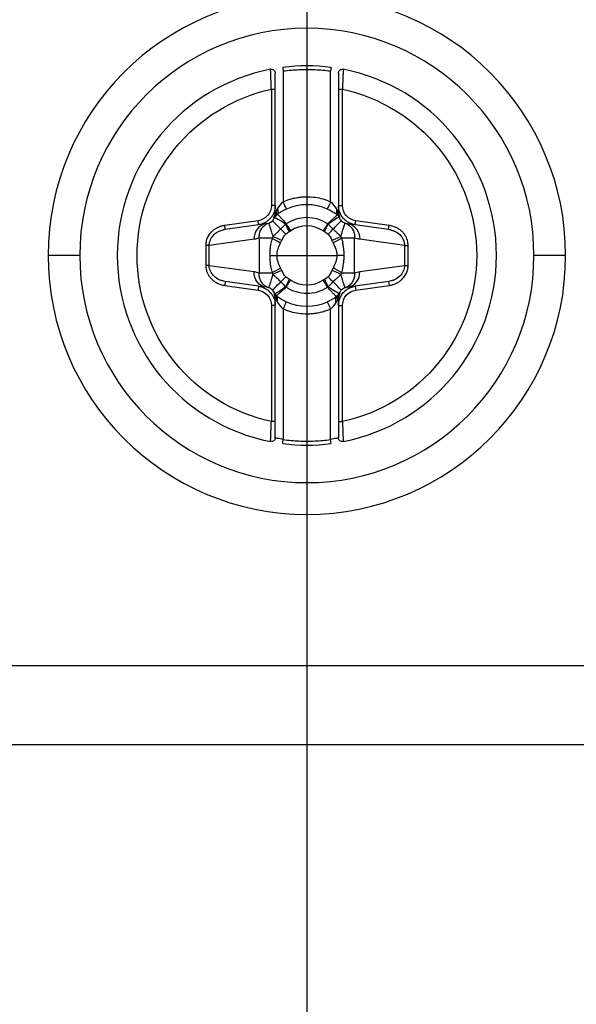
# Model space of a CAD drawing. Header units: millimetres. Extents: x 0 to 1118, y 0 to 864.
# Tile 9 of 48: x 391 to 405, y 186 to 211. Entities that reach past the tile are written whole.
import ezdxf

# ---------------------------------------------------------------- set-up
doc = ezdxf.new("R2010")
doc.units = ezdxf.units.MM
doc.layers.add('DIMENSIONS', color=140, linetype='Continuous', lineweight=25)
doc.styles.add('SLDTEXTSTYLE0', font='TXT', dxfattribs={"width": 0.75})
doc.dimstyles.new('SLDDIMSTYLE0', dxfattribs={"dimtxt": 10, "dimasz": 10, "dimexe": 0, "dimexo": 0.0625, "dimgap": 2.5, "dimtad": 0, "dimtih": 1, "dimtoh": 1, "dimdec": 1, "dimrnd": 1e-09, "dimzin": 4, "dimdsep": 46, "dimtxsty": 'SLDTEXTSTYLE0', "dimsah": 1, "dimcen": 0.09, "dimadec": 0, "dimazin": 1, "dimtfac": 1, "dimtdec": 1, "dimtofl": 0, "dimtmove": 0, "dimatfit": 3, "dimfxl": 0, "dimfrac": 2, "dimtolj": 1, "dimtzin": 12, "dimarcsym": 0})
doc.dimstyles.new('SLDDIMSTYLE2', dxfattribs={"dimtxt": 10, "dimasz": 10, "dimexe": 0, "dimexo": 0.0625, "dimgap": 2.5, "dimtad": 0, "dimtih": 1, "dimtoh": 1, "dimdec": 1, "dimrnd": 1e-09, "dimzin": 12, "dimdsep": 46, "dimtxsty": 'SLDTEXTSTYLE0', "dimsah": 1, "dimcen": 0.09, "dimadec": 0, "dimazin": 3, "dimtfac": 1, "dimtdec": 1, "dimtofl": 0, "dimtmove": 0, "dimatfit": 3, "dimfxl": 0, "dimfrac": 2, "dimtolj": 1, "dimtzin": 12, "dimarcsym": 0})
doc.dimstyles.new('SLDDIMSTYLE3', dxfattribs={"dimtxt": 10, "dimasz": 10, "dimexe": 0, "dimexo": 0.0625, "dimgap": 2.5, "dimtad": 0, "dimtih": 1, "dimtoh": 1, "dimdec": 1, "dimrnd": 1e-09, "dimzin": 4, "dimdsep": 46, "dimtxsty": 'SLDTEXTSTYLE0', "dimsah": 1, "dimcen": 0.09, "dimadec": 0, "dimazin": 1, "dimtfac": 1, "dimtdec": 1, "dimtmove": 0, "dimatfit": 0, "dimfxl": 0, "dimfrac": 2, "dimtolj": 1, "dimtzin": 12, "dimarcsym": 0})

# ---------------------------------------------------------------- blocks, each defined once
blk = doc.blocks.new('_D_11')
at = {"layer": 'DIMENSIONS'}
for p, q in [((213.458, 198.159), (213.458, 83.069)), ((583.458, 198.158), (583.458, 83.067)), ((388.583, 87.715), (385.536, 87.715)), ((385.536, 87.715), (385.536, 71.84)), ((421.833, 87.715), (424.88, 87.715)), ((424.88, 87.715), (424.88, 71.84)), ((213.458, 86.244), (380.461, 86.243)), ((583.458, 86.242), (429.956, 86.243)), ((385.536, 71.84), (388.583, 71.84)), ((424.88, 71.84), (421.833, 71.84))]:
    blk.add_line(p, q, dxfattribs=at)
for points in [[(213.458, 86.244), (223.458, 84.705), (223.458, 87.782)], [(583.458, 86.242), (573.458, 87.781), (573.458, 84.704)]]:
    blk.add_solid(points, dxfattribs=at)
at = {"layer": 'DIMENSIONS', "char_height": 10, "attachment_point": 1, "style": 'SLDTEXTSTYLE0'}
for s, insert in [('370.0', (388.583, 102.637)), ('14.57', (388.583, 84.731))]:
    blk.add_mtext(s, dxfattribs=dict(at, insert=insert))
blk = doc.blocks.new('_D_12')
at = {"layer": 'DIMENSIONS'}
for p, q in [((398.458, 239.639), (398.458, 167.068)), ((466.958, 239.639), (466.958, 167.068)), ((491.276, 171.715), (488.229, 171.715)), ((488.229, 171.715), (488.229, 155.84)), ((517.137, 171.715), (520.184, 171.715)), ((520.184, 171.715), (520.184, 155.84)), ((398.458, 170.243), (466.958, 170.243)), ((466.958, 170.243), (483.154, 170.243)), ((488.229, 155.84), (491.276, 155.84)), ((520.184, 155.84), (517.137, 155.84))]:
    blk.add_line(p, q, dxfattribs=at)
for points in [[(398.458, 170.243), (408.458, 168.705), (408.458, 171.781)], [(466.958, 170.243), (456.958, 171.781), (456.958, 168.705)]]:
    blk.add_solid(points, dxfattribs=at)
at = {"layer": 'DIMENSIONS', "char_height": 10, "attachment_point": 1, "style": 'SLDTEXTSTYLE0'}
for s, insert in [('68.5', (491.276, 186.637)), ('2.70', (491.276, 168.731))]:
    blk.add_mtext(s, dxfattribs=dict(at, insert=insert))
blk = doc.blocks.new('_D_13')
at = {"layer": 'DIMENSIONS'}
for p, q in [((343.458, 241.178), (343.458, 167.068)), ((398.458, 239.639), (398.458, 167.068)), ((288.904, 171.715), (285.857, 171.715)), ((285.857, 171.715), (285.857, 155.84)), ((314.765, 171.715), (317.812, 171.715)), ((317.812, 171.715), (317.812, 155.84)), ((343.458, 170.243), (322.888, 170.243)), ((398.458, 170.243), (417.689, 170.243)), ((285.857, 155.84), (288.904, 155.84)), ((317.812, 155.84), (314.765, 155.84))]:
    blk.add_line(p, q, dxfattribs=at)
for points in [[(343.458, 170.243), (333.458, 171.781), (333.458, 168.705)], [(398.458, 170.243), (408.458, 168.705), (408.458, 171.781)]]:
    blk.add_solid(points, dxfattribs=at)
at = {"layer": 'DIMENSIONS', "char_height": 10, "attachment_point": 1, "style": 'SLDTEXTSTYLE0'}
for s, insert in [('55.0', (288.904, 186.637)), ('2.17', (288.904, 168.731))]:
    blk.add_mtext(s, dxfattribs=dict(at, insert=insert))
blk = doc.blocks.new('_D_14')
at = {"layer": 'DIMENSIONS'}
for p, q in [((343.458, 241.178), (343.458, 143.068)), ((466.958, 239.639), (466.958, 143.068)), ((392.278, 147.715), (389.231, 147.715)), ((389.231, 147.715), (389.231, 131.84)), ((418.139, 147.715), (421.186, 147.715)), ((421.186, 147.715), (421.186, 131.84)), ((343.458, 146.243), (384.155, 146.243)), ((466.958, 146.243), (426.262, 146.243)), ((389.231, 131.84), (392.278, 131.84)), ((421.186, 131.84), (418.139, 131.84))]:
    blk.add_line(p, q, dxfattribs=at)
for points in [[(343.458, 146.243), (353.458, 144.705), (353.458, 147.781)], [(466.958, 146.243), (456.958, 147.781), (456.958, 144.705)]]:
    blk.add_solid(points, dxfattribs=at)
at = {"layer": 'DIMENSIONS', "char_height": 10, "attachment_point": 1, "style": 'SLDTEXTSTYLE0'}
for s, insert in [('123.5', (388.583, 162.637)), ('4.86', (392.278, 144.731))]:
    blk.add_mtext(s, dxfattribs=dict(at, insert=insert))
blk = doc.blocks.new('_D_15')
at = {"layer": 'DIMENSIONS'}
for p, q in [((225.458, 219.306), (225.458, 114.724)), ((571.458, 219.306), (571.458, 114.724)), ((340.513, 119.371), (337.466, 119.371)), ((337.466, 119.371), (337.466, 103.496)), ((373.763, 119.371), (376.81, 119.371)), ((376.81, 119.371), (376.81, 103.496)), ((225.458, 117.899), (332.39, 117.899)), ((571.458, 117.899), (381.885, 117.899)), ((337.466, 103.496), (340.513, 103.496)), ((376.81, 103.496), (373.763, 103.496))]:
    blk.add_line(p, q, dxfattribs=at)
for points in [[(225.458, 117.899), (235.458, 116.36), (235.458, 119.437)], [(571.458, 117.899), (561.458, 119.437), (561.458, 116.36)]]:
    blk.add_solid(points, dxfattribs=at)
at = {"layer": 'DIMENSIONS', "char_height": 10, "attachment_point": 1, "style": 'SLDTEXTSTYLE0'}
for s, insert in [('346.0', (340.513, 134.293)), ('13.62', (340.513, 116.387))]:
    blk.add_mtext(s, dxfattribs=dict(at, insert=insert))

msp = doc.modelspace()

# ---------------------------------------------------------------- linework, layer by layer
for p, q in [((397.846, 209.397), (397.858, 209.298)), ((397.858, 209.298), (397.858, 205.995)), ((399.058, 205.995), (399.058, 209.298)), ((397.558, 208.841), (397.558, 205.901)), ((397.658, 205.901), (397.658, 208.841)), ((399.258, 208.841), (399.258, 205.901)), ((399.358, 205.901), (399.358, 208.841)), ((397.658, 205.901), (397.558, 205.901)), ((397.658, 205.736), (397.658, 205.901)), ((399.258, 205.901), (399.358, 205.901)), ((399.258, 205.901), (399.258, 205.736)), ((397.641, 205.593), (397.641, 205.593)), ((397.71, 205.681), (397.698, 205.672)), ((399.246, 205.65), (399.235, 205.66)), ((399.27, 205.611), (399.27, 205.611)), ((397.223, 205.515), (396.377, 205.396)), ((396.391, 205.297), (396.377, 205.396)), ((396.391, 205.297), (397.237, 205.416)), ((397.237, 205.416), (397.223, 205.515)), ((397.237, 205.416), (397.428, 205.443)), ((399.489, 205.443), (399.68, 205.416)), ((399.68, 205.416), (399.694, 205.515)), ((399.68, 205.416), (400.526, 205.297)), ((400.54, 205.396), (399.694, 205.515)), ((400.526, 205.297), (400.54, 205.396)), ((396.239, 205.252), (396.39, 205.299)), ((400.526, 205.299), (400.678, 205.252)), ((395.985, 204.887), (395.895, 204.887)), ((395.895, 204.887), (395.895, 204.385)), ((397.121, 205.047), (395.985, 204.887)), ((395.985, 204.385), (395.985, 204.887)), ((397.25, 205.074), (397.25, 204.199)), ((399.667, 204.199), (399.667, 205.074)), ((400.931, 204.887), (399.796, 205.047)), ((400.931, 204.887), (401.022, 204.887)), ((400.931, 204.887), (400.931, 204.385)), ((401.022, 204.385), (401.022, 204.887)), ((392.708, 204.636), (391.905, 204.636)), ((397.702, 204.636), (398.458, 204.636)), ((398.458, 204.636), (399.215, 204.636)), ((405.011, 204.636), (404.208, 204.636)), ((395.985, 204.385), (395.895, 204.385)), ((395.985, 204.385), (397.121, 204.226)), ((399.796, 204.226), (400.931, 204.385)), ((400.931, 204.385), (401.022, 204.385)), ((396.39, 203.974), (396.239, 204.021)), ((396.391, 203.976), (396.377, 203.877)), ((396.377, 203.877), (397.223, 203.758)), ((397.237, 203.857), (396.391, 203.976)), ((397.237, 203.857), (397.223, 203.758)), ((397.428, 203.83), (397.237, 203.857)), ((399.68, 203.857), (399.489, 203.83)), ((400.526, 203.976), (399.68, 203.857)), ((399.68, 203.857), (399.694, 203.758)), ((399.694, 203.758), (400.54, 203.877)), ((400.678, 204.021), (400.526, 203.974)), ((400.526, 203.976), (400.54, 203.877)), ((397.647, 203.662), (397.647, 203.662)), ((397.671, 203.622), (397.682, 203.612)), ((399.207, 203.592), (399.218, 203.601)), ((399.276, 203.68), (399.276, 203.679)), ((397.558, 203.371), (397.558, 200.432)), ((397.658, 203.371), (397.558, 203.371)), ((397.658, 203.371), (397.658, 203.537)), ((397.658, 200.432), (397.658, 203.371)), ((399.258, 203.537), (399.258, 203.371)), ((399.258, 203.371), (399.358, 203.371)), ((399.258, 203.371), (399.258, 200.432)), ((399.358, 200.432), (399.358, 203.371)), ((397.858, 203.278), (397.858, 199.975)), ((399.058, 199.975), (399.058, 203.278)), ((399.071, 199.876), (399.058, 199.975)), ((406.461, 194.248), (390.456, 194.248)), ((406.496, 192.248), (390.42, 192.248))]:
    msp.add_line(p, q)
at = {"flags": 128}
for points in [[(398.984, 205.436), (398.968, 205.411), (398.952, 205.387), (398.937, 205.363), (398.922, 205.341), (398.907, 205.319), (398.893, 205.298), (398.88, 205.278), (398.868, 205.259)], [(397.516, 204.636), (397.542, 204.636), (397.567, 204.636), (397.592, 204.636), (397.616, 204.636), (397.639, 204.636), (397.661, 204.636), (397.682, 204.636), (397.702, 204.636)], [(399.401, 204.636), (399.375, 204.636), (399.35, 204.636), (399.325, 204.636), (399.301, 204.636), (399.278, 204.636), (399.256, 204.636), (399.235, 204.636), (399.215, 204.636)], [(397.933, 203.837), (397.949, 203.862), (397.965, 203.886), (397.98, 203.909), (397.995, 203.932), (398.01, 203.954), (398.023, 203.975), (398.036, 203.995), (398.049, 204.013)], [(397.846, 199.876), (397.846, 199.877), (397.847, 199.883), (397.848, 199.892), (397.849, 199.905), (397.851, 199.92), (397.853, 199.937), (397.856, 199.955), (397.858, 199.975)]]:
    msp.add_lwpolyline(points, dxfattribs=at)
for centre, radius, start, end in [((398.458, 204.636), 6.553, 0, 180), ((398.458, 204.636), 5.75, 0, 180), ((398.458, 204.636), 4.8, 101.0397, 180), ((398.458, 204.636), 4.8, 82.6656, 97.3344), ((398.458, 204.636), 4.8, 0, 78.9603), ((398.458, 204.636), 1.285, 66.1722, 113.825), ((397.826, 205.518), 0.2, 127.6898, 157.9572), ((399.347, 205.753), 0.143, 157.603, 226.3154), ((399.174, 205.581), 0.1, 17.5592, 48.4058), ((397.497, 205.073), 0.377, 100.5412, 183.9308), ((398.458, 204.636), 0.746, 56.6665, 123.0408), ((401.146, 204.244), 2.457, 151.0327, 156.0586), ((402.433, 199.257), 6.587, 117.9923, 120.1657), ((398.458, 204.636), 6.553, 180, 0), ((398.458, 204.636), 5.75, 180, 0), ((398.458, 204.636), 4.8, 180, 258.9603), ((398.458, 204.636), 4.8, 281.0397, 0), ((394.483, 210.015), 6.587, 297.9923, 300.1657), ((399.42, 204.2), 0.377, 280.5412, 3.9308), ((395.771, 205.029), 2.457, 331.0327, 336.0586), ((398.458, 204.636), 0.746, 236.6665, 303.0408), ((397.743, 203.692), 0.1, 197.5592, 228.4058), ((397.57, 203.519), 0.143, 337.603, 46.3153), ((399.322, 203.508), 0.138, 135.8206, 207.9236), ((399.09, 203.755), 0.2, 307.6898, 337.9572), ((398.458, 204.636), 1.285, 246.1729, 293.8252), ((398.458, 204.636), 4.8, 262.6656, 277.3344)]:
    msp.add_arc(centre, radius, start, end)
for points, knots in [([(397.539, 209.347), (397.568, 209.353), (397.599, 209.345), (397.645, 209.308), (397.658, 209.279), (397.658, 209.249)], [0, 0, 0, 0, 0.5, 0.5, 1, 1, 1, 1]), ([(397.558, 208.841), (397.557, 208.863), (397.556, 208.906), (397.553, 208.968), (397.551, 209.025), (397.549, 209.077), (397.547, 209.123), (397.546, 209.165), (397.544, 209.222), (397.541, 209.286), (397.54, 209.338), (397.539, 209.344), (397.539, 209.347)], [0, 0, 0, 0, 0.08321, 0.162752, 0.23862, 0.310809, 0.379318, 0.444147, 0.505297, 0.673596, 0.838421, 1, 1, 1, 1]), ([(399.058, 209.298), (398.992, 209.306), (398.859, 209.321), (398.659, 209.333), (398.458, 209.338), (398.258, 209.333), (398.058, 209.321), (397.925, 209.306), (397.858, 209.298)], [0, 0, 0, 0, 0.167175, 0.33374, 0.5, 0.66626, 0.832825, 1, 1, 1, 1]), ([(399.071, 209.397), (399.071, 209.397), (399.07, 209.386), (399.065, 209.347), (399.061, 209.32), (399.058, 209.298)], [0, 0, 0, 0, 0.5, 0.5, 1, 1, 1, 1]), ([(399.258, 209.249), (399.258, 209.279), (399.272, 209.308), (399.317, 209.345), (399.349, 209.353), (399.378, 209.347)], [0, 0, 0, 0, 0.5, 0.5, 1, 1, 1, 1]), ([(399.378, 209.347), (399.377, 209.347), (399.377, 209.345), (399.377, 209.332), (399.376, 209.312), (399.375, 209.283), (399.374, 209.246), (399.372, 209.191), (399.369, 209.107), (399.364, 208.985), (399.36, 208.891), (399.358, 208.841)], [0, 0, 0, 0, 0.080565, 0.161919, 0.244095, 0.327122, 0.411028, 0.495836, 0.643959, 0.812033, 1, 1, 1, 1]), ([(397.658, 208.841), (397.658, 208.947), (397.658, 209.053), (397.658, 209.204), (397.658, 209.249), (397.658, 209.249)], [0, 0, 0, 0, 0.5, 0.5, 1, 1, 1, 1]), ([(399.258, 209.249), (399.258, 209.249), (399.258, 209.204), (399.258, 209.053), (399.258, 208.947), (399.258, 208.841)], [0, 0, 0, 0, 0.5, 0.5, 1, 1, 1, 1]), ([(397.558, 200.432), (396.596, 200.638), (395.733, 201.167), (394.496, 202.698), (394.158, 203.652), (394.158, 205.62), (394.496, 206.575), (395.733, 208.105), (396.596, 208.635), (397.558, 208.841)], [0, 0, 0, 0, 0.25, 0.25, 0.5, 0.5, 0.75, 0.75, 1, 1, 1, 1]), ([(397.558, 208.841), (397.583, 208.841), (397.611, 208.841), (397.649, 208.841), (397.658, 208.841), (397.658, 208.841)], [0, 0, 0, 0, 0.5, 0.5, 1, 1, 1, 1]), ([(399.258, 208.841), (399.258, 208.841), (399.267, 208.841), (399.306, 208.841), (399.334, 208.841), (399.358, 208.841)], [0, 0, 0, 0, 0.5, 0.5, 1, 1, 1, 1]), ([(399.358, 208.841), (400.321, 208.635), (401.183, 208.105), (402.421, 206.575), (402.758, 205.62), (402.758, 203.652), (402.421, 202.698), (401.183, 201.167), (400.321, 200.638), (399.358, 200.432)], [0, 0, 0, 0, 0.25, 0.25, 0.5, 0.5, 0.75, 0.75, 1, 1, 1, 1]), ([(397.858, 205.995), (397.897, 206.011), (397.973, 206.042), (398.091, 206.077), (398.212, 206.103), (398.334, 206.118), (398.486, 206.124), (398.664, 206.112), (398.867, 206.071), (398.994, 206.02), (399.058, 205.995)], [0, 0, 0, 0, 0.1006569, 0.2002973, 0.2996195, 0.399329, 0.5001226, 0.6671966, 0.8327338, 1, 1, 1, 1]), ([(397.558, 205.901), (397.558, 205.808), (397.524, 205.715), (397.402, 205.575), (397.315, 205.528), (397.223, 205.515)], [0, 0, 0, 0, 0.5, 0.5, 1, 1, 1, 1]), ([(397.658, 205.901), (397.657, 205.878), (397.655, 205.831), (397.64, 205.762), (397.615, 205.696), (397.582, 205.635), (397.54, 205.579), (397.49, 205.529), (397.433, 205.487), (397.372, 205.454), (397.306, 205.429), (397.26, 205.42), (397.237, 205.416)], [0, 0, 0, 0, 0.100222, 0.200291, 0.300246, 0.400125, 0.499968, 0.599814, 0.699701, 0.799668, 0.899755, 1, 1, 1, 1]), ([(397.939, 205.812), (397.939, 205.812), (397.931, 205.83), (397.9, 205.901), (397.877, 205.952), (397.858, 205.995)], [0, 0, 0, 0, 0.5, 0.5, 1, 1, 1, 1]), ([(399.058, 205.995), (399.039, 205.952), (399.017, 205.901), (398.985, 205.83), (398.978, 205.812), (398.977, 205.812)], [0, 0, 0, 0, 0.5, 0.5, 1, 1, 1, 1]), ([(399.68, 205.416), (399.657, 205.42), (399.611, 205.429), (399.545, 205.454), (399.483, 205.487), (399.427, 205.529), (399.353, 205.603), (399.28, 205.724), (399.259, 205.841), (399.258, 205.9), (399.258, 205.901)], [0, 0, 0, 0, 0.10043, 0.20071, 0.30088, 0.400978, 0.501043, 0.747197, 0.993978, 1, 1, 1, 1]), ([(399.694, 205.515), (399.602, 205.528), (399.515, 205.575), (399.393, 205.715), (399.358, 205.808), (399.358, 205.901)], [0, 0, 0, 0, 0.5, 0.5, 1, 1, 1, 1]), ([(397.588, 205.513), (397.599, 205.525), (397.62, 205.549), (397.634, 205.578), (397.641, 205.593)], [0, 0, 0, 0, 0.4973395, 1, 1, 1, 1]), ([(397.622, 205.592), (397.629, 205.607), (397.643, 205.637), (397.656, 205.685), (397.658, 205.719), (397.658, 205.736)], [0, 0, 0, 0, 0.323707, 0.656853, 1, 1, 1, 1]), ([(397.669, 205.736), (397.668, 205.729), (397.664, 205.703), (397.654, 205.664), (397.638, 205.623), (397.627, 205.602), (397.622, 205.592)], [0, 0, 0, 0, 0.152184, 0.530321, 0.785824, 1, 1, 1, 1]), ([(397.917, 205.43), (397.844, 205.479), (397.774, 205.521), (397.673, 205.577), (397.643, 205.592), (397.641, 205.593)], [0, 0, 0, 0, 0.5, 0.5, 1, 1, 1, 1]), ([(397.642, 205.619), (397.645, 205.622), (397.65, 205.629), (397.657, 205.636), (397.661, 205.64)], [0, 0, 0, 0, 0.509187, 1, 1, 1, 1]), ([(397.693, 205.669), (397.712, 205.682), (397.725, 205.705), (397.733, 205.763), (397.728, 205.798), (397.716, 205.829)], [0, 0, 0, 0, 0.5, 0.5, 1, 1, 1, 1]), ([(397.693, 205.669), (397.705, 205.677), (397.728, 205.694), (397.767, 205.72), (397.814, 205.749), (397.871, 205.78), (397.917, 205.801), (397.939, 205.812)], [0, 0, 0, 0, 0.177982, 0.353743, 0.527652, 0.762772, 1, 1, 1, 1]), ([(397.71, 205.681), (397.711, 205.68), (397.713, 205.678), (397.725, 205.665), (397.746, 205.644), (397.782, 205.607), (397.844, 205.543), (397.903, 205.476), (397.937, 205.438)], [0, 0, 0, 0, 0.1110259, 0.2309438, 0.359666, 0.4972715, 0.7125117, 1, 1, 1, 1]), ([(398.984, 205.436), (398.83, 205.537), (398.646, 205.593), (398.276, 205.594), (398.092, 205.539), (397.937, 205.438)], [0, 0, 0, 0, 0.5, 0.5, 1, 1, 1, 1]), ([(398.977, 205.812), (398.992, 205.805), (399.024, 205.79), (399.074, 205.765), (399.145, 205.724), (399.205, 205.683), (399.239, 205.657), (399.248, 205.65)], [0, 0, 0, 0, 0.135654, 0.293465, 0.474264, 0.863534, 1, 1, 1, 1]), ([(398.984, 205.436), (398.999, 205.451), (399.027, 205.478), (399.066, 205.515), (399.098, 205.544), (399.124, 205.567), (399.144, 205.585), (399.18, 205.616), (399.223, 205.651), (399.231, 205.657), (399.235, 205.66)], [0, 0, 0, 0, 0.116826, 0.221027, 0.312349, 0.390766, 0.456277, 0.508858, 0.774523, 1, 1, 1, 1]), ([(398.996, 205.433), (399.067, 205.487), (399.136, 205.534), (399.237, 205.595), (399.268, 205.61), (399.27, 205.611)], [0, 0, 0, 0, 0.5, 0.5, 1, 1, 1, 1]), ([(399.288, 205.606), (399.282, 205.619), (399.269, 205.647), (399.257, 205.691), (399.252, 205.721), (399.249, 205.736)], [0, 0, 0, 0, 0.3233, 0.659901, 1, 1, 1, 1]), ([(399.258, 205.736), (399.258, 205.735), (399.258, 205.712), (399.263, 205.667), (399.28, 205.626), (399.288, 205.606)], [0, 0, 0, 0, 0.019293, 0.519708, 1, 1, 1, 1]), ([(399.26, 205.639), (399.263, 205.637), (399.268, 205.631), (399.273, 205.626), (399.275, 205.623)], [0, 0, 0, 0, 0.465233, 1, 1, 1, 1]), ([(399.27, 205.611), (399.277, 205.592), (399.29, 205.556), (399.316, 205.528), (399.329, 205.513)], [0, 0, 0, 0, 0.5061076, 1, 1, 1, 1]), ([(396.377, 205.396), (396.35, 205.391), (396.299, 205.382), (396.226, 205.356), (396.159, 205.323), (396.099, 205.284), (396.048, 205.24), (396.003, 205.191), (395.967, 205.14), (395.939, 205.088), (395.918, 205.036), (395.904, 204.985), (395.896, 204.935), (395.895, 204.903), (395.895, 204.887)], [0, 0, 0, 0, 0.1049156, 0.2059255, 0.3030038, 0.3962062, 0.485501, 0.5709222, 0.6523927, 0.7299257, 0.8034791, 0.8730535, 0.9386044, 1, 1, 1, 1]), ([(397.25, 205.074), (397.249, 205.096), (397.249, 205.136), (397.263, 205.214), (397.292, 205.288), (397.338, 205.354), (397.381, 205.396), (397.432, 205.432), (397.47, 205.447), (397.491, 205.455)], [0, 0, 0, 0, 0.130826, 0.235825, 0.47108, 0.603467, 0.735804, 0.85261, 1, 1, 1, 1]), ([(397.491, 205.455), (397.509, 205.462), (397.545, 205.476), (397.574, 205.501), (397.588, 205.513)], [0, 0, 0, 0, 0.507, 1, 1, 1, 1]), ([(397.491, 205.455), (397.492, 205.454), (397.492, 205.452), (397.495, 205.441), (397.501, 205.423), (397.51, 205.396), (397.522, 205.358), (397.538, 205.31), (397.555, 205.254), (397.576, 205.189), (397.59, 205.144), (397.598, 205.119)], [0, 0, 0, 0, 0.092239, 0.184572, 0.28143, 0.385977, 0.500101, 0.61655, 0.750057, 0.861085, 1, 1, 1, 1]), ([(397.588, 205.513), (397.59, 205.511), (397.609, 205.492), (397.685, 205.415), (397.741, 205.359), (397.796, 205.303)], [0, 0, 0, 0, 0.5, 0.5, 1, 1, 1, 1]), ([(397.917, 205.43), (397.896, 205.407), (397.856, 205.364), (397.815, 205.322), (397.796, 205.303)], [0, 0, 0, 0, 0.536732, 1, 1, 1, 1]), ([(399.12, 205.303), (399.101, 205.323), (399.069, 205.355), (399.027, 205.398), (399.006, 205.423), (398.996, 205.433)], [0, 0, 0, 0, 0.458667, 0.760553, 1, 1, 1, 1]), ([(399.329, 205.513), (399.327, 205.511), (399.307, 205.491), (399.23, 205.414), (399.175, 205.358), (399.12, 205.303)], [0, 0, 0, 0, 0.5, 0.5, 1, 1, 1, 1]), ([(399.319, 205.119), (399.324, 205.136), (399.335, 205.168), (399.348, 205.212), (399.364, 205.26), (399.379, 205.31), (399.398, 205.368), (399.413, 205.416), (399.424, 205.448), (399.425, 205.453), (399.425, 205.455)], [0, 0, 0, 0, 0.095827, 0.179251, 0.250284, 0.383821, 0.500387, 0.684925, 0.846606, 1, 1, 1, 1]), ([(399.329, 205.513), (399.343, 205.501), (399.372, 205.476), (399.407, 205.462), (399.425, 205.455)], [0, 0, 0, 0, 0.4928187, 1, 1, 1, 1]), ([(399.425, 205.455), (399.441, 205.449), (399.47, 205.438), (399.517, 205.41), (399.564, 205.371), (399.618, 205.301), (399.652, 205.223), (399.667, 205.14), (399.667, 205.098), (399.667, 205.074)], [0, 0, 0, 0, 0.108447, 0.199934, 0.350086, 0.500235, 0.749799, 0.860378, 1, 1, 1, 1]), ([(399.489, 205.443), (399.575, 205.431), (399.656, 205.383), (399.768, 205.239), (399.798, 205.143), (399.796, 205.047)], [0, 0, 0, 0, 0.5, 0.5, 1, 1, 1, 1]), ([(401.022, 204.887), (401.021, 204.908), (401.019, 204.952), (401.005, 205.02), (400.978, 205.09), (400.939, 205.159), (400.885, 205.225), (400.817, 205.285), (400.736, 205.336), (400.643, 205.376), (400.575, 205.389), (400.54, 205.396)], [0, 0, 0, 0, 0.0829988, 0.1731316, 0.2703538, 0.374602, 0.4858149, 0.6039499, 0.7289977, 0.8609906, 1, 1, 1, 1]), ([(395.985, 204.887), (395.986, 204.99), (396.034, 205.09), (396.185, 205.236), (396.286, 205.282), (396.391, 205.297)], [0, 0, 0, 0, 0.5, 0.5, 1, 1, 1, 1]), ([(397.796, 205.303), (397.782, 205.288), (397.75, 205.258), (397.709, 205.219), (397.656, 205.174), (397.622, 205.141), (397.598, 205.119)], [0, 0, 0, 0, 0.230367, 0.480028, 0.633695, 1, 1, 1, 1]), ([(399.319, 205.119), (399.302, 205.134), (399.267, 205.167), (399.2, 205.227), (399.151, 205.273), (399.12, 205.303)], [0, 0, 0, 0, 0.255023, 0.528662, 1, 1, 1, 1]), ([(400.526, 205.297), (400.631, 205.282), (400.732, 205.236), (400.883, 205.09), (400.931, 204.99), (400.931, 204.887)], [0, 0, 0, 0, 0.5, 0.5, 1, 1, 1, 1]), ([(397.575, 205.074), (397.506, 205.074), (397.439, 205.074), (397.325, 205.074), (397.279, 205.074), (397.25, 205.074)], [0, 0, 0, 0, 0.5, 0.5, 1, 1, 1, 1]), ([(397.575, 205.074), (397.564, 205.031), (397.545, 204.951), (397.527, 204.837), (397.517, 204.734), (397.516, 204.669), (397.516, 204.636)], [0, 0, 0, 0, 0.299652, 0.55453, 0.781678, 1, 1, 1, 1]), ([(399.667, 205.074), (399.638, 205.074), (399.592, 205.074), (399.478, 205.074), (399.411, 205.074), (399.342, 205.074)], [0, 0, 0, 0, 0.5, 0.5, 1, 1, 1, 1]), ([(399.401, 204.636), (399.401, 204.669), (399.399, 204.736), (399.389, 204.839), (399.372, 204.953), (399.352, 205.031), (399.342, 205.074)], [0, 0, 0, 0, 0.220944, 0.45092, 0.703892, 1, 1, 1, 1]), ([(397.516, 204.636), (397.516, 204.604), (397.517, 204.537), (397.528, 204.434), (397.545, 204.32), (397.565, 204.241), (397.575, 204.199)], [0, 0, 0, 0, 0.220944, 0.45092, 0.703892, 1, 1, 1, 1]), ([(399.342, 204.199), (399.352, 204.242), (399.372, 204.321), (399.389, 204.435), (399.399, 204.538), (399.401, 204.604), (399.401, 204.636)], [0, 0, 0, 0, 0.299652, 0.5545303, 0.7816783, 1, 1, 1, 1]), ([(395.895, 204.385), (395.895, 204.364), (395.897, 204.32), (395.912, 204.253), (395.938, 204.183), (395.978, 204.114), (396.032, 204.047), (396.1, 203.987), (396.181, 203.936), (396.274, 203.896), (396.342, 203.883), (396.377, 203.877)], [0, 0, 0, 0, 0.082999, 0.173132, 0.270354, 0.374602, 0.485815, 0.60395, 0.728998, 0.860991, 1, 1, 1, 1]), ([(396.391, 203.976), (396.286, 203.99), (396.185, 204.037), (396.034, 204.182), (395.986, 204.283), (395.985, 204.385)], [0, 0, 0, 0, 0.5, 0.5, 1, 1, 1, 1]), ([(400.931, 204.385), (400.931, 204.283), (400.883, 204.182), (400.732, 204.037), (400.631, 203.99), (400.526, 203.976)], [0, 0, 0, 0, 0.5, 0.5, 1, 1, 1, 1]), ([(400.54, 203.877), (400.566, 203.881), (400.618, 203.89), (400.691, 203.916), (400.758, 203.949), (400.817, 203.989), (400.869, 204.033), (400.913, 204.081), (400.95, 204.132), (400.978, 204.184), (400.999, 204.237), (401.013, 204.288), (401.021, 204.338), (401.022, 204.37), (401.022, 204.385)], [0, 0, 0, 0, 0.104916, 0.205926, 0.303004, 0.396206, 0.485501, 0.570922, 0.652393, 0.729926, 0.803479, 0.873053, 0.938604, 1, 1, 1, 1]), ([(397.428, 203.83), (397.342, 203.842), (397.261, 203.89), (397.149, 204.034), (397.119, 204.13), (397.121, 204.226)], [0, 0, 0, 0, 0.5, 0.5, 1, 1, 1, 1]), ([(397.491, 203.817), (397.476, 203.823), (397.447, 203.834), (397.4, 203.862), (397.353, 203.902), (397.298, 203.971), (397.265, 204.05), (397.249, 204.132), (397.25, 204.175), (397.25, 204.199)], [0, 0, 0, 0, 0.108448, 0.199934, 0.350086, 0.500235, 0.749799, 0.860378, 1, 1, 1, 1]), ([(397.25, 204.199), (397.279, 204.199), (397.325, 204.199), (397.439, 204.199), (397.506, 204.199), (397.575, 204.199)], [0, 0, 0, 0, 0.5, 0.5, 1, 1, 1, 1]), ([(397.598, 204.154), (397.592, 204.137), (397.582, 204.104), (397.568, 204.061), (397.553, 204.013), (397.538, 203.963), (397.519, 203.905), (397.504, 203.857), (397.493, 203.824), (397.492, 203.82), (397.491, 203.817)], [0, 0, 0, 0, 0.095827, 0.179251, 0.250284, 0.383821, 0.500387, 0.684925, 0.846606, 1, 1, 1, 1]), ([(397.598, 204.154), (397.615, 204.138), (397.65, 204.106), (397.717, 204.046), (397.766, 203.999), (397.796, 203.97)], [0, 0, 0, 0, 0.255023, 0.528662, 1, 1, 1, 1]), ([(399.12, 203.97), (399.135, 203.984), (399.166, 204.014), (399.208, 204.054), (399.261, 204.099), (399.295, 204.131), (399.319, 204.154)], [0, 0, 0, 0, 0.230367, 0.480028, 0.633695, 1, 1, 1, 1]), ([(399.425, 203.817), (399.425, 203.818), (399.425, 203.82), (399.421, 203.831), (399.415, 203.85), (399.406, 203.877), (399.395, 203.914), (399.379, 203.963), (399.362, 204.019), (399.341, 204.084), (399.327, 204.129), (399.319, 204.154)], [0, 0, 0, 0, 0.092239, 0.184572, 0.28143, 0.385977, 0.500102, 0.61655, 0.750057, 0.861085, 1, 1, 1, 1]), ([(399.342, 204.199), (399.411, 204.199), (399.478, 204.199), (399.592, 204.199), (399.638, 204.199), (399.667, 204.199)], [0, 0, 0, 0, 0.5, 0.5, 1, 1, 1, 1]), ([(399.667, 204.199), (399.667, 204.176), (399.667, 204.136), (399.654, 204.058), (399.625, 203.985), (399.579, 203.919), (399.536, 203.877), (399.485, 203.841), (399.447, 203.826), (399.425, 203.817)], [0, 0, 0, 0, 0.130826, 0.235825, 0.47108, 0.603467, 0.735804, 0.85261, 1, 1, 1, 1]), ([(397.237, 203.857), (397.26, 203.852), (397.306, 203.844), (397.372, 203.819), (397.433, 203.786), (397.49, 203.744), (397.54, 203.694), (397.582, 203.638), (397.615, 203.576), (397.64, 203.51), (397.655, 203.442), (397.657, 203.395), (397.658, 203.371)], [0, 0, 0, 0, 0.100222, 0.200291, 0.300246, 0.400125, 0.499968, 0.599814, 0.699701, 0.799668, 0.899755, 1, 1, 1, 1]), ([(397.588, 203.759), (397.59, 203.761), (397.61, 203.781), (397.686, 203.859), (397.742, 203.915), (397.796, 203.97)], [0, 0, 0, 0, 0.5, 0.5, 1, 1, 1, 1]), ([(397.796, 203.97), (397.816, 203.95), (397.848, 203.917), (397.889, 203.874), (397.911, 203.85), (397.92, 203.839)], [0, 0, 0, 0, 0.458667, 0.760552, 1, 1, 1, 1]), ([(399, 203.843), (399.021, 203.866), (399.061, 203.908), (399.101, 203.95), (399.12, 203.97)], [0, 0, 0, 0, 0.536732, 1, 1, 1, 1]), ([(399.329, 203.759), (399.327, 203.761), (399.308, 203.781), (399.231, 203.858), (399.176, 203.914), (399.12, 203.97)], [0, 0, 0, 0, 0.5, 0.5, 1, 1, 1, 1]), ([(399.258, 203.371), (399.258, 203.373), (399.258, 203.413), (399.269, 203.492), (399.31, 203.601), (399.376, 203.698), (399.463, 203.775), (399.566, 203.833), (399.642, 203.849), (399.68, 203.857)], [0, 0, 0, 0, 0.006018, 0.171952, 0.337541, 0.502963, 0.668396, 0.834016, 1, 1, 1, 1]), ([(397.223, 203.758), (397.315, 203.745), (397.402, 203.698), (397.524, 203.557), (397.558, 203.464), (397.558, 203.371)], [0, 0, 0, 0, 0.5, 0.5, 1, 1, 1, 1]), ([(397.588, 203.759), (397.574, 203.772), (397.545, 203.797), (397.509, 203.811), (397.491, 203.817)], [0, 0, 0, 0, 0.4928086, 1, 1, 1, 1]), ([(397.647, 203.662), (397.64, 203.68), (397.626, 203.716), (397.601, 203.745), (397.588, 203.759)], [0, 0, 0, 0, 0.506108, 1, 1, 1, 1]), ([(397.658, 203.537), (397.657, 203.56), (397.654, 203.605), (397.637, 203.647), (397.629, 203.667)], [0, 0, 0, 0, 0.510477, 1, 1, 1, 1]), ([(397.629, 203.667), (397.635, 203.653), (397.647, 203.626), (397.66, 203.582), (397.665, 203.552), (397.668, 203.537)], [0, 0, 0, 0, 0.323353, 0.659953, 1, 1, 1, 1]), ([(397.656, 203.633), (397.654, 203.636), (397.648, 203.642), (397.644, 203.647), (397.642, 203.65)], [0, 0, 0, 0, 0.470864, 1, 1, 1, 1]), ([(397.92, 203.839), (397.85, 203.785), (397.781, 203.739), (397.68, 203.678), (397.649, 203.663), (397.647, 203.662)], [0, 0, 0, 0, 0.5, 0.5, 1, 1, 1, 1]), ([(397.939, 203.461), (397.924, 203.468), (397.892, 203.482), (397.843, 203.508), (397.772, 203.549), (397.711, 203.59), (397.677, 203.616), (397.669, 203.623)], [0, 0, 0, 0, 0.1356213, 0.2934286, 0.4742533, 0.863571, 1, 1, 1, 1]), ([(397.933, 203.837), (397.918, 203.822), (397.889, 203.794), (397.851, 203.758), (397.819, 203.728), (397.793, 203.705), (397.773, 203.688), (397.736, 203.656), (397.694, 203.622), (397.686, 203.615), (397.682, 203.612)], [0, 0, 0, 0, 0.116826, 0.221027, 0.312349, 0.390766, 0.456277, 0.508858, 0.774523, 1, 1, 1, 1]), ([(397.933, 203.837), (398.087, 203.735), (398.271, 203.68), (398.641, 203.679), (398.825, 203.733), (398.98, 203.834)], [0, 0, 0, 0, 0.5, 0.5, 1, 1, 1, 1]), ([(399.223, 203.604), (399.212, 203.595), (399.189, 203.579), (399.15, 203.553), (399.103, 203.524), (399.045, 203.492), (399, 203.471), (398.977, 203.461)], [0, 0, 0, 0, 0.177981, 0.353741, 0.527649, 0.76276, 1, 1, 1, 1]), ([(399.207, 203.592), (399.206, 203.593), (399.204, 203.595), (399.191, 203.608), (399.17, 203.629), (399.134, 203.665), (399.073, 203.73), (399.014, 203.796), (398.98, 203.834)], [0, 0, 0, 0, 0.111026, 0.230944, 0.359666, 0.497271, 0.712512, 1, 1, 1, 1]), ([(399, 203.843), (399.073, 203.794), (399.142, 203.752), (399.243, 203.695), (399.274, 203.681), (399.276, 203.68)], [0, 0, 0, 0, 0.5, 0.5, 1, 1, 1, 1]), ([(399.247, 203.537), (399.249, 203.544), (399.253, 203.57), (399.263, 203.609), (399.278, 203.649), (399.29, 203.67), (399.295, 203.68)], [0, 0, 0, 0, 0.152184, 0.530322, 0.785831, 1, 1, 1, 1]), ([(399.274, 203.654), (399.272, 203.65), (399.266, 203.644), (399.259, 203.636), (399.256, 203.633)], [0, 0, 0, 0, 0.509187, 1, 1, 1, 1]), ([(399.295, 203.68), (399.289, 203.669), (399.278, 203.647), (399.264, 203.601), (399.258, 203.563), (399.258, 203.537), (399.258, 203.537)], [0, 0, 0, 0, 0.24212, 0.489491, 0.98262, 1, 1, 1, 1]), ([(399.329, 203.759), (399.318, 203.748), (399.296, 203.724), (399.283, 203.694), (399.276, 203.68)], [0, 0, 0, 0, 0.4973388, 1, 1, 1, 1]), ([(399.425, 203.817), (399.407, 203.811), (399.372, 203.797), (399.343, 203.772), (399.329, 203.759)], [0, 0, 0, 0, 0.50699, 1, 1, 1, 1]), ([(399.358, 203.371), (399.358, 203.464), (399.393, 203.557), (399.515, 203.698), (399.602, 203.745), (399.694, 203.758)], [0, 0, 0, 0, 0.5, 0.5, 1, 1, 1, 1]), ([(397.858, 203.278), (397.877, 203.321), (397.9, 203.372), (397.931, 203.443), (397.939, 203.461), (397.939, 203.461)], [0, 0, 0, 0, 0.5, 0.5, 1, 1, 1, 1]), ([(398.977, 203.461), (398.977, 203.461), (398.985, 203.443), (399.017, 203.372), (399.039, 203.321), (399.058, 203.278)], [0, 0, 0, 0, 0.5, 0.5, 1, 1, 1, 1]), ([(399.058, 203.278), (399.02, 203.262), (398.944, 203.23), (398.825, 203.195), (398.705, 203.17), (398.582, 203.155), (398.431, 203.148), (398.253, 203.161), (398.05, 203.202), (397.922, 203.253), (397.858, 203.278)], [0, 0, 0, 0, 0.100657, 0.200297, 0.29962, 0.399329, 0.500123, 0.667197, 0.832734, 1, 1, 1, 1]), ([(397.539, 199.925), (397.539, 199.926), (397.539, 199.928), (397.54, 199.94), (397.54, 199.961), (397.541, 199.99), (397.543, 200.027), (397.545, 200.082), (397.548, 200.166), (397.552, 200.288), (397.556, 200.382), (397.558, 200.432)], [0, 0, 0, 0, 0.080565, 0.161919, 0.244095, 0.327122, 0.411028, 0.495836, 0.643959, 0.812033, 1, 1, 1, 1]), ([(397.658, 200.432), (397.658, 200.432), (397.649, 200.432), (397.611, 200.432), (397.583, 200.432), (397.558, 200.432)], [0, 0, 0, 0, 0.5, 0.5, 1, 1, 1, 1]), ([(397.658, 200.023), (397.658, 200.023), (397.658, 200.068), (397.658, 200.22), (397.658, 200.326), (397.658, 200.432)], [0, 0, 0, 0, 0.5, 0.5, 1, 1, 1, 1]), ([(399.258, 200.432), (399.258, 200.432), (399.269, 200.432), (399.306, 200.432), (399.332, 200.432), (399.358, 200.432)], [0, 0, 0, 0, 0.5, 0.5, 1, 1, 1, 1]), ([(399.258, 200.432), (399.258, 200.326), (399.258, 200.22), (399.258, 200.068), (399.258, 200.023), (399.258, 200.023)], [0, 0, 0, 0, 0.5, 0.5, 1, 1, 1, 1]), ([(399.358, 200.432), (399.359, 200.41), (399.361, 200.367), (399.364, 200.305), (399.366, 200.248), (399.368, 200.196), (399.37, 200.149), (399.371, 200.108), (399.373, 200.05), (399.375, 199.987), (399.377, 199.935), (399.377, 199.928), (399.378, 199.925)], [0, 0, 0, 0, 0.0832101, 0.1627519, 0.2386197, 0.3108093, 0.3793184, 0.4441469, 0.5052975, 0.6735959, 0.8384208, 1, 1, 1, 1]), ([(397.658, 200.023), (397.658, 199.994), (397.645, 199.965), (397.599, 199.927), (397.568, 199.919), (397.539, 199.925)], [0, 0, 0, 0, 0.5, 0.5, 1, 1, 1, 1]), ([(397.858, 199.975), (397.807, 199.985), (397.755, 199.997), (397.681, 200.017), (397.658, 200.023), (397.658, 200.023)], [0, 0, 0, 0, 0.5, 0.5, 1, 1, 1, 1]), ([(397.858, 199.975), (397.925, 199.967), (398.058, 199.952), (398.258, 199.939), (398.458, 199.935), (398.659, 199.939), (398.859, 199.952), (398.992, 199.967), (399.058, 199.975)], [0, 0, 0, 0, 0.167175, 0.33374, 0.5, 0.66626, 0.832825, 1, 1, 1, 1]), ([(399.258, 200.023), (399.258, 200.023), (399.236, 200.017), (399.162, 199.997), (399.11, 199.985), (399.058, 199.975)], [0, 0, 0, 0, 0.5, 0.5, 1, 1, 1, 1]), ([(399.378, 199.925), (399.349, 199.919), (399.317, 199.927), (399.272, 199.965), (399.258, 199.994), (399.258, 200.023)], [0, 0, 0, 0, 0.5, 0.5, 1, 1, 1, 1])]:
    msp.add_open_spline(points, degree=3, knots=knots)
for points in [[(397.858, 205.995), (397.803, 205.946), (397.753, 205.884), (397.716, 205.829)], [(399.215, 205.808), (399.177, 205.866), (399.121, 205.939), (399.058, 205.995)], [(397.622, 205.592), (397.628, 205.601), (397.634, 205.609), (397.642, 205.619)], [(397.641, 205.593), (397.636, 205.595), (397.63, 205.594), (397.622, 205.592)], [(397.71, 205.681), (397.679, 205.659), (397.655, 205.628), (397.641, 205.593)], [(397.669, 205.736), (397.675, 205.695), (397.665, 205.652), (397.642, 205.619)], [(397.669, 205.736), (397.662, 205.736), (397.658, 205.736), (397.658, 205.736)], [(397.661, 205.64), (397.689, 205.672), (397.699, 205.725), (397.686, 205.775)], [(397.661, 205.64), (397.669, 205.649), (397.68, 205.659), (397.693, 205.669)], [(397.686, 205.775), (397.679, 205.761), (397.674, 205.747), (397.669, 205.736)], [(397.716, 205.829), (397.704, 205.812), (397.694, 205.793), (397.686, 205.775)], [(397.693, 205.669), (397.699, 205.673), (397.705, 205.677), (397.71, 205.681)], [(399.231, 205.778), (399.226, 205.788), (399.221, 205.798), (399.215, 205.808)], [(399.26, 205.639), (399.229, 205.672), (399.218, 205.728), (399.231, 205.778)], [(399.249, 205.736), (399.245, 205.748), (399.239, 205.763), (399.231, 205.778)], [(399.235, 205.66), (399.239, 205.657), (399.243, 205.654), (399.248, 205.65)], [(399.235, 205.66), (399.251, 205.648), (399.264, 205.63), (399.27, 205.611)], [(399.275, 205.623), (399.253, 205.655), (399.244, 205.697), (399.249, 205.736)], [(399.248, 205.65), (399.253, 205.646), (399.257, 205.642), (399.26, 205.639)], [(399.258, 205.736), (399.258, 205.736), (399.255, 205.736), (399.249, 205.736)], [(399.288, 205.606), (399.28, 205.61), (399.274, 205.611), (399.27, 205.611)], [(399.275, 205.623), (399.28, 205.617), (399.284, 205.611), (399.288, 205.606)], [(397.428, 205.443), (397.451, 205.446), (397.472, 205.45), (397.491, 205.455)], [(397.937, 205.438), (397.93, 205.435), (397.924, 205.432), (397.917, 205.43)], [(398.013, 205.239), (397.99, 205.291), (397.955, 205.361), (397.917, 205.43)], [(398.052, 205.262), (398.021, 205.309), (397.979, 205.373), (397.937, 205.438)], [(398.996, 205.433), (398.992, 205.434), (398.988, 205.435), (398.984, 205.436)], [(399.425, 205.455), (399.445, 205.45), (399.466, 205.446), (399.489, 205.443)], [(397.598, 205.119), (397.591, 205.104), (397.583, 205.089), (397.575, 205.074)], [(397.598, 205.119), (397.68, 205.079), (397.765, 205.041), (397.826, 205.017)], [(397.796, 205.303), (397.844, 205.255), (397.889, 205.21), (397.923, 205.176)], [(397.826, 205.017), (397.854, 205.079), (397.882, 205.135), (397.923, 205.176)], [(397.923, 205.176), (397.948, 205.201), (397.979, 205.221), (398.013, 205.239)], [(398.013, 205.239), (398.026, 205.246), (398.039, 205.254), (398.052, 205.262)], [(398.868, 205.259), (398.879, 205.253), (398.89, 205.246), (398.9, 205.241)], [(398.9, 205.241), (398.936, 205.222), (398.968, 205.202), (398.994, 205.176)], [(399.12, 205.303), (399.073, 205.255), (399.028, 205.21), (398.994, 205.176)], [(398.994, 205.176), (399.035, 205.135), (399.063, 205.079), (399.091, 205.017)], [(399.091, 205.017), (399.152, 205.041), (399.237, 205.079), (399.319, 205.119)], [(399.342, 205.074), (399.334, 205.089), (399.326, 205.104), (399.319, 205.119)], [(397.25, 205.074), (397.207, 205.062), (397.164, 205.053), (397.121, 205.047)], [(397.575, 205.074), (397.656, 205.031), (397.737, 204.985), (397.793, 204.952)], [(397.702, 204.636), (397.702, 204.746), (397.739, 204.854), (397.793, 204.952)], [(397.793, 204.952), (397.805, 204.974), (397.815, 204.996), (397.826, 205.017)], [(399.091, 205.017), (399.101, 204.996), (399.112, 204.974), (399.123, 204.952)], [(399.123, 204.952), (399.178, 204.854), (399.215, 204.746), (399.215, 204.636)], [(399.796, 205.047), (399.753, 205.053), (399.71, 205.062), (399.667, 205.074)], [(397.793, 204.32), (397.739, 204.419), (397.702, 204.527), (397.702, 204.636)], [(399.215, 204.636), (399.215, 204.527), (399.178, 204.419), (399.123, 204.32)], [(397.121, 204.226), (397.164, 204.219), (397.207, 204.21), (397.25, 204.199)], [(397.575, 204.199), (397.583, 204.184), (397.591, 204.169), (397.598, 204.154)], [(397.826, 204.255), (397.765, 204.232), (397.68, 204.194), (397.598, 204.154)], [(397.826, 204.255), (397.815, 204.277), (397.805, 204.299), (397.793, 204.32)], [(397.923, 204.097), (397.882, 204.138), (397.854, 204.194), (397.826, 204.255)], [(399.091, 204.255), (399.063, 204.194), (399.035, 204.138), (398.994, 204.097)], [(399.123, 204.32), (399.112, 204.299), (399.101, 204.277), (399.091, 204.255)], [(399.319, 204.154), (399.237, 204.194), (399.152, 204.232), (399.091, 204.255)], [(399.342, 204.199), (399.261, 204.242), (399.179, 204.287), (399.123, 204.32)], [(399.319, 204.154), (399.326, 204.169), (399.334, 204.184), (399.342, 204.199)], [(399.667, 204.199), (399.71, 204.21), (399.753, 204.219), (399.796, 204.226)], [(397.796, 203.97), (397.844, 204.018), (397.889, 204.063), (397.923, 204.097)], [(398.016, 204.032), (397.981, 204.05), (397.949, 204.071), (397.923, 204.097)], [(398.049, 204.013), (398.038, 204.02), (398.027, 204.026), (398.016, 204.032)], [(398.904, 204.034), (398.891, 204.027), (398.878, 204.019), (398.865, 204.011)], [(398.865, 204.011), (398.896, 203.964), (398.938, 203.9), (398.98, 203.834)], [(398.994, 204.097), (398.969, 204.072), (398.938, 204.052), (398.904, 204.034)], [(398.904, 204.034), (398.927, 203.981), (398.962, 203.912), (399, 203.843)], [(399.12, 203.97), (399.073, 204.017), (399.028, 204.062), (398.994, 204.097)], [(397.491, 203.817), (397.472, 203.822), (397.451, 203.827), (397.428, 203.83)], [(397.629, 203.667), (397.637, 203.663), (397.643, 203.661), (397.647, 203.662)], [(397.642, 203.65), (397.637, 203.656), (397.633, 203.662), (397.629, 203.667)], [(397.642, 203.65), (397.663, 203.617), (397.672, 203.576), (397.668, 203.537)], [(397.647, 203.662), (397.653, 203.643), (397.666, 203.625), (397.682, 203.612)], [(397.669, 203.623), (397.664, 203.626), (397.66, 203.63), (397.656, 203.633)], [(397.656, 203.633), (397.688, 203.601), (397.699, 203.545), (397.686, 203.494)], [(397.682, 203.612), (397.678, 203.615), (397.674, 203.619), (397.669, 203.623)], [(397.92, 203.839), (397.925, 203.839), (397.929, 203.838), (397.933, 203.837)], [(398.98, 203.834), (398.987, 203.837), (398.993, 203.84), (399, 203.843)], [(399.207, 203.592), (399.237, 203.614), (399.262, 203.645), (399.276, 203.679)], [(399.223, 203.604), (399.217, 203.599), (399.212, 203.596), (399.207, 203.592)], [(399.256, 203.633), (399.227, 203.601), (399.217, 203.547), (399.231, 203.498)], [(399.256, 203.633), (399.247, 203.624), (399.236, 203.613), (399.223, 203.604)], [(399.247, 203.537), (399.242, 203.577), (399.252, 203.621), (399.274, 203.654)], [(399.295, 203.68), (399.289, 203.672), (399.283, 203.663), (399.274, 203.654)], [(399.276, 203.679), (399.281, 203.678), (399.287, 203.678), (399.295, 203.68)], [(399.489, 203.83), (399.466, 203.827), (399.445, 203.822), (399.425, 203.817)], [(397.658, 203.537), (397.658, 203.537), (397.661, 203.537), (397.668, 203.537)], [(397.668, 203.537), (397.672, 203.524), (397.678, 203.509), (397.686, 203.494)], [(397.686, 203.494), (397.69, 203.484), (397.696, 203.474), (397.702, 203.465)], [(397.702, 203.465), (397.739, 203.407), (397.795, 203.334), (397.858, 203.278)], [(399.058, 203.278), (399.114, 203.327), (399.164, 203.389), (399.2, 203.443)], [(399.2, 203.443), (399.212, 203.461), (399.223, 203.48), (399.231, 203.498)], [(399.231, 203.498), (399.238, 203.512), (399.243, 203.525), (399.247, 203.537)], [(399.247, 203.537), (399.255, 203.537), (399.258, 203.537), (399.258, 203.537)]]:
    msp.add_open_spline(points, degree=3)

# ---------------------------------------------------------------- dimensions: what is measured, and where the dimension line sits
at = {"layer": 'DIMENSIONS'}
for base, p1, p2, dimstyle, picture, middle in [((398.458, 170.243), (343.458, 242.448), (398.458, 240.909), 'SLDDIMSTYLE3', '_D_13', (301.835, 170.243)), ((466.958, 146.243), (343.458, 242.448), (466.958, 240.909), 'SLDDIMSTYLE2', '_D_14', (405.208, 146.243)), ((466.958, 170.243), (398.458, 240.909), (466.958, 240.909), 'SLDDIMSTYLE2', '_D_12', (504.207, 170.243))]:
    dim = msp.add_linear_dim(base=base, p1=p1, p2=p2, dimstyle=dimstyle, dxfattribs=at)
    dim.commit()
    dim.dimension.update_dxf_attribs({"geometry": picture, "text_midpoint": middle, "dimtype": 160})
for base, p1, p2, angle, picture, middle in [((571.458, 117.899), (225.458, 220.576), (571.458, 220.576), 0, '_D_15', (357.138, 117.899)), ((213.458, 86.244), (583.458, 199.428), (213.458, 199.429), 359.9997, '_D_11', (405.208, 86.243))]:
    dim = msp.add_linear_dim(base=base, p1=p1, p2=p2, angle=angle, dimstyle='SLDDIMSTYLE0', dxfattribs=at)
    dim.commit()
    dim.dimension.update_dxf_attribs({"geometry": picture, "text_midpoint": middle, "dimtype": 160})

doc.saveas('drawing.dxf')
